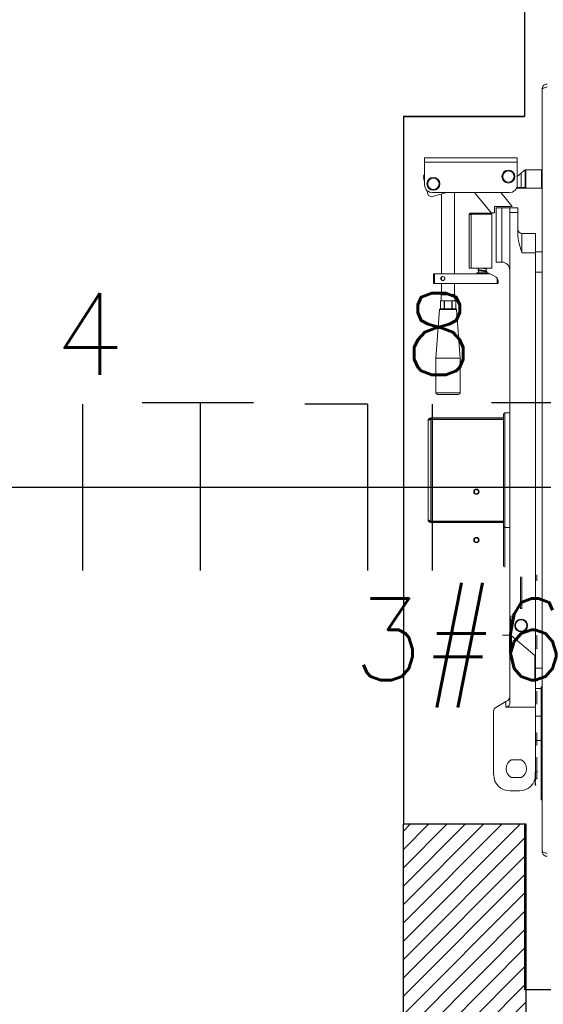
# Model space of a CAD drawing. Extents: x -118.2 to -44.5, y -40.2 to 1.8.
# Tile 43 of 56: x -82.954 to -82.313, y -19.146 to -17.942. Entities that reach past the tile are written whole.
import ezdxf
from ezdxf.enums import TextEntityAlignment as Align

# ---------------------------------------------------------------- set-up
doc = ezdxf.new("R2010")
doc.units = 0
doc.header["$MEASUREMENT"] = 0
for name, color, linetype in [('CIRCUITOS', 2, 'Continuous'), ('LINHA', 40, 'Continuous'), ('PAREDES', 8, 'Continuous')]:
    doc.layers.add(name, color=color, linetype=linetype)
doc.styles.add('ROMANS', font='romans')

# ---------------------------------------------------------------- blocks, each defined once
blk = doc.blocks.new('LS-19')
for p, q in [((-133.8587, 59.67), (-133.8587, 59.0725)), ((-133.8587, 59.0725), (-134.0068, 59.0725)), ((-133.8587, 59.0725), (-134.0068, 59.0725)), ((-134.0068, 59.0725), (-134.0068, 58.2069)), ((-134.0068, 59.0725), (-133.8587, 59.0725)), ((-134.0068, 58.2069), (-133.8587, 58.2069)), ((-133.8587, 58.2069), (-133.8587, 58.0044)), ((-133.8587, 58.0044), (-133.1754, 58.0044))]:
    blk.add_line(p, q)
at = {"linetype": 'Continuous', "lineweight": 15}
for p, q in [((-133.8371, 58.1735), (-133.8371, 59.1059)), ((-133.8675, 59.0216), (-133.981, 59.0216)), ((-133.981, 59.0165), (-133.981, 59.0216)), ((-133.8675, 59.0165), (-133.8675, 59.0216)), ((-133.8675, 59.0165), (-133.981, 59.0165)), ((-133.981, 58.989), (-133.981, 59.0165)), ((-133.8675, 58.989), (-133.8675, 59.0165)), ((-133.859, 59.0062), (-133.8627, 59.003)), ((-133.859, 59.0062), (-133.8578, 59.0072)), ((-133.8578, 59.0062), (-133.859, 59.0062)), ((-133.8578, 59.0062), (-133.8568, 59.0072)), ((-133.8578, 59.0072), (-133.8568, 59.0072)), ((-133.8578, 58.9855), (-133.8578, 59.0062)), ((-133.8568, 59.0072), (-133.8568, 58.9845)), ((-133.838, 59.0072), (-133.8568, 59.0072)), ((-133.838, 58.9845), (-133.838, 59.0072)), ((-133.981, 59.0019), (-133.9827, 58.9989)), ((-133.981, 58.9924), (-133.9827, 58.9989)), ((-133.8627, 59.003), (-133.8675, 58.999)), ((-133.8627, 58.9855), (-133.8627, 59.003)), ((-133.9766, 58.976), (-133.9783, 58.9822)), ((-133.8623, 58.9845), (-133.8686, 58.9845)), ((-133.8681, 58.9855), (-133.8627, 58.9855)), ((-133.8627, 58.9855), (-133.8578, 58.9855)), ((-133.8623, 58.9845), (-133.8627, 58.9855)), ((-133.8568, 58.9845), (-133.8623, 58.9845)), ((-133.8568, 58.9845), (-133.8578, 58.9855)), ((-133.838, 58.9845), (-133.8568, 58.9845)), ((-133.9766, 58.976), (-133.973, 58.9739)), ((-133.9535, 58.9792), (-133.973, 58.9739)), ((-133.8773, 58.9792), (-133.9711, 58.9792)), ((-133.9601, 58.9774), (-133.9601, 58.88)), ((-133.9443, 58.88), (-133.9443, 58.9792)), ((-133.9199, 58.9792), (-133.8993, 58.9545)), ((-133.8737, 58.9624), (-133.8877, 58.9792)), ((-133.8954, 58.9624), (-133.8737, 58.9624)), ((-133.8954, 58.9545), (-133.8954, 58.9624)), ((-133.8934, 58.8943), (-133.8934, 58.9605)), ((-133.8934, 58.9605), (-133.8865, 58.9605)), ((-133.8865, 58.8943), (-133.8865, 58.9605)), ((-133.8865, 58.9605), (-133.8766, 58.9605)), ((-133.8766, 58.9605), (-133.8668, 58.9605)), ((-133.8766, 58.955), (-133.8766, 58.9605)), ((-133.8668, 58.9605), (-133.8668, 58.955)), ((-133.9263, 58.8869), (-133.9263, 58.9521)), ((-133.924, 58.9543), (-133.924, 58.9531)), ((-133.8986, 58.9543), (-133.924, 58.9543)), ((-133.924, 58.9531), (-133.8986, 58.9531)), ((-133.924, 58.9527), (-133.924, 58.8869)), ((-133.8986, 58.9527), (-133.924, 58.9527)), ((-133.8993, 58.9545), (-133.8954, 58.9545)), ((-133.8986, 58.9531), (-133.8986, 58.9543)), ((-133.8986, 58.9527), (-133.8986, 58.8869)), ((-133.8668, 58.955), (-133.8766, 58.955)), ((-133.8766, 58.3543), (-133.8766, 58.955)), ((-133.8668, 58.9272), (-133.8668, 58.955)), ((-133.8618, 58.9294), (-133.8618, 58.9055)), ((-133.8618, 58.9294), (-133.845, 58.9294)), ((-133.845, 58.9294), (-133.845, 58.9055)), ((-133.845, 58.9055), (-133.8618, 58.9055)), ((-133.8371, 58.9067), (-133.845, 58.9067)), ((-133.845, 58.35), (-133.845, 58.9055)), ((-133.924, 58.8869), (-133.9263, 58.8869)), ((-133.8986, 58.8869), (-133.924, 58.8869)), ((-133.9149, 58.8869), (-133.9149, 58.885)), ((-133.9055, 58.8834), (-133.9055, 58.8859)), ((-133.8934, 58.8943), (-133.8865, 58.8943)), ((-133.9699, 58.8682), (-133.9699, 58.88)), ((-133.9699, 58.88), (-133.9689, 58.88)), ((-133.9689, 58.88), (-133.9689, 58.8682)), ((-133.9008, 58.88), (-133.9689, 58.88)), ((-133.9607, 58.8752), (-133.9607, 58.8752)), ((-133.9607, 58.8752), (-133.9605, 58.8741)), ((-133.9605, 58.8741), (-133.9607, 58.873)), ((-133.9607, 58.873), (-133.9607, 58.8729)), ((-133.9601, 58.8761), (-133.9601, 58.8721)), ((-133.9171, 58.881), (-133.9171, 58.88)), ((-133.9102, 58.881), (-133.9171, 58.881)), ((-133.9149, 58.8839), (-133.9149, 58.881)), ((-133.9033, 58.881), (-133.9102, 58.881)), ((-133.9055, 58.881), (-133.9055, 58.8823)), ((-133.9033, 58.88), (-133.9033, 58.881)), ((-133.8934, 58.8757), (-133.9008, 58.88)), ((-133.9008, 58.88), (-133.9008, 58.88)), ((-133.8934, 58.8757), (-133.9008, 58.88)), ((-133.8934, 58.8757), (-133.8934, 58.8757)), ((-133.8919, 58.8682), (-133.8919, 58.8744)), ((-133.8371, 58.8819), (-133.845, 58.8819)), ((-133.9689, 58.8682), (-133.9699, 58.8682)), ((-133.8919, 58.8682), (-133.9689, 58.8682)), ((-133.9601, 58.8682), (-133.9601, 58.8548)), ((-133.9443, 58.8548), (-133.9443, 58.8682)), ((-133.8909, 58.8682), (-133.8919, 58.8682)), ((-133.8909, 58.8715), (-133.8909, 58.8715)), ((-133.8909, 58.8715), (-133.8909, 58.8682)), ((-133.8909, 58.8682), (-133.8909, 58.8715)), ((-133.8909, 58.8682), (-133.8909, 58.8682)), ((-133.9601, 58.8548), (-133.9605, 58.8543)), ((-133.9605, 58.8543), (-133.9605, 58.8469)), ((-133.9438, 58.8543), (-133.9605, 58.8543)), ((-133.9601, 58.8548), (-133.9443, 58.8548)), ((-133.9601, 58.8548), (-133.9596, 58.8548)), ((-133.9596, 58.8548), (-133.9443, 58.8548)), ((-133.9438, 58.8543), (-133.9443, 58.8548)), ((-133.9438, 58.8469), (-133.9438, 58.8543)), ((-133.9427, 58.837), (-133.9616, 58.837)), ((-133.9615, 58.8469), (-133.9615, 58.837)), ((-133.9615, 58.837), (-133.9615, 58.8469)), ((-133.9602, 58.8469), (-133.9615, 58.8469)), ((-133.9602, 58.8469), (-133.9583, 58.8469)), ((-133.957, 58.8469), (-133.9583, 58.8469)), ((-133.957, 58.837), (-133.957, 58.8469)), ((-133.957, 58.8469), (-133.9567, 58.8469)), ((-133.9567, 58.837), (-133.9567, 58.8469)), ((-133.954, 58.8469), (-133.9567, 58.8469)), ((-133.954, 58.8469), (-133.9503, 58.8469)), ((-133.9476, 58.8469), (-133.9503, 58.8469)), ((-133.9476, 58.837), (-133.9476, 58.8469)), ((-133.9476, 58.8469), (-133.9473, 58.8469)), ((-133.9473, 58.837), (-133.9473, 58.8469)), ((-133.946, 58.8469), (-133.9473, 58.8469)), ((-133.946, 58.8469), (-133.9442, 58.8469)), ((-133.9428, 58.8469), (-133.9442, 58.8469)), ((-133.9428, 58.837), (-133.9428, 58.8469)), ((-133.9428, 58.837), (-133.9428, 58.8469)), ((-133.9626, 58.8361), (-133.967, 58.7768)), ((-133.9417, 58.8361), (-133.9626, 58.8361)), ((-133.9373, 58.7768), (-133.9417, 58.8361)), ((-133.967, 58.7768), (-133.967, 58.7343)), ((-133.9373, 58.7768), (-133.967, 58.7768)), ((-133.9373, 58.7343), (-133.9373, 58.7768)), ((-133.967, 58.7343), (-133.9373, 58.7343)), ((-133.9393, 58.7323), (-133.965, 58.7323)), ((-133.8845, 58.5219), (-133.8845, 58.7077)), ((-133.8766, 58.7097), (-133.8825, 58.7097)), ((-133.8825, 58.5209), (-133.8825, 58.7097)), ((-133.9766, 58.5791), (-133.9766, 58.7003)), ((-133.9734, 58.7036), (-133.9734, 58.7023)), ((-133.9734, 58.7036), (-133.8845, 58.7036)), ((-133.9734, 58.7023), (-133.8845, 58.7023)), ((-133.9734, 58.5775), (-133.9734, 58.7019)), ((-133.9734, 58.7019), (-133.8845, 58.7019)), ((-133.9734, 58.5775), (-133.8845, 58.5775)), ((-133.9734, 58.5758), (-133.9734, 58.5771)), ((-133.9734, 58.5771), (-133.8845, 58.5771)), ((-133.9734, 58.5758), (-133.8845, 58.5758)), ((-133.8845, 58.5717), (-133.8845, 58.5219)), ((-133.8825, 58.5697), (-133.8766, 58.5697)), ((-133.8825, 58.5697), (-133.8825, 58.5209)), ((-133.8434, 58.505), (-133.8434, 58.5116)), ((-133.8636, 58.5093), (-133.8636, 58.4704)), ((-133.8617, 58.5093), (-133.8617, 58.4704)), ((-133.8617, 58.5093), (-133.8617, 58.4704)), ((-133.8434, 58.5042), (-133.8434, 58.505)), ((-133.8617, 58.4704), (-133.8636, 58.4704)), ((-133.8755, 58.4388), (-133.8755, 58.4596)), ((-133.8753, 58.4379), (-133.8854, 58.4379)), ((-133.8459, 58.4132), (-133.8748, 58.4373)), ((-133.8432, 58.4376), (-133.8434, 58.4373)), ((-133.8434, 58.435), (-133.8434, 58.4373)), ((-133.8434, 58.4273), (-133.8434, 58.435)), ((-133.8434, 58.4217), (-133.8434, 58.4273)), ((-133.8434, 58.4215), (-133.8434, 58.4217)), ((-133.8434, 58.4215), (-133.8432, 58.4212)), ((-133.8459, 58.3836), (-133.8459, 58.4132)), ((-133.8371, 58.3975), (-133.845, 58.3975)), ((-133.8383, 58.3727), (-133.845, 58.3727)), ((-133.8434, 58.3659), (-133.8434, 58.3694)), ((-133.8383, 58.2365), (-133.8383, 58.3747)), ((-133.8371, 58.3747), (-133.8383, 58.3747)), ((-133.8939, 58.3495), (-133.8816, 58.3566)), ((-133.8816, 58.3566), (-133.8791, 58.358)), ((-133.8816, 58.35), (-133.8816, 58.3566)), ((-133.8434, 58.358), (-133.8434, 58.3659)), ((-133.8434, 58.3536), (-133.8434, 58.358)), ((-133.8964, 58.2671), (-133.8964, 58.3452)), ((-133.8807, 58.35), (-133.8816, 58.35)), ((-133.8807, 58.35), (-133.845, 58.35)), ((-133.845, 58.35), (-133.845, 58.2671)), ((-133.8383, 58.3387), (-133.845, 58.3387)), ((-133.8434, 58.314), (-133.8434, 58.3188)), ((-133.845, 58.309), (-133.8383, 58.309)), ((-133.8434, 58.3062), (-133.8434, 58.314)), ((-133.8434, 58.3062), (-133.8434, 58.3031)), ((-133.875, 58.2854), (-133.8625, 58.2854)), ((-133.8431, 58.2883), (-133.8434, 58.2878)), ((-133.8434, 58.2874), (-133.8434, 58.2878)), ((-133.8434, 58.2815), (-133.8434, 58.2874)), ((-133.8431, 58.2883), (-133.8431, 58.2883)), ((-133.8434, 58.274), (-133.8434, 58.2815)), ((-133.8434, 58.272), (-133.8434, 58.274)), ((-133.8434, 58.272), (-133.8431, 58.2716)), ((-133.8434, 58.2695), (-133.8434, 58.272)), ((-133.8434, 58.2695), (-133.8432, 58.2715)), ((-133.8625, 58.2636), (-133.875, 58.2636)), ((-133.8454, 58.2665), (-133.8454, 58.2704)), ((-133.8454, 58.2586), (-133.8454, 58.2665)), ((-133.8454, 58.2546), (-133.8454, 58.2586)), ((-133.8434, 58.2704), (-133.8447, 58.2704)), ((-133.8434, 58.2625), (-133.8447, 58.2625)), ((-133.8434, 58.2626), (-133.8434, 58.2695)), ((-133.8434, 58.2616), (-133.8434, 58.2626)), ((-133.8648, 58.2473), (-133.8766, 58.2473)), ((-133.8371, 58.2365), (-133.8383, 58.2365))]:
    blk.add_line(p, q, dxfattribs=at)
for centre, radius in [((-133.8783, 58.9989), 0.0079), ((-133.8783, 58.9989), 0.00691), ((-133.9701, 58.99), 0.0079), ((-133.9701, 58.99), 0.00691), ((-133.9586, 58.8741), 0.00247), ((-133.9175, 58.6134), 0.00321), ((-133.9175, 58.6134), 0.00247), ((-133.9175, 58.5542), 0.00321), ((-133.9175, 58.5542), 0.00247), ((-133.8627, 58.4497), 0.00784), ((-133.8627, 58.4497), 0.0071)]:
    blk.add_circle(centre, radius, dxfattribs=at)
for centre, radius, start, end in [((-133.9711, 58.989), 0.00987, 180, 270), ((-133.8773, 58.989), 0.00987, 270, 0), ((-133.8618, 58.9343), 0.00494, 180, 270), ((-133.8865, 58.8844), 0.00987, 0, 90), ((-133.9586, 58.8741), 0.00247, 125.0927, 234.9073), ((-133.9151, 58.881), 0.000494, 60, 180), ((-133.8959, 58.8715), 0.00494, 36.8699, 60), ((-133.8959, 58.8715), 0.00494, 36.8699, 60), ((-133.9616, 58.836), 0.000987, 90, 175.7636), ((-133.9427, 58.836), 0.000987, 4.2364, 90), ((-133.965, 58.7343), 0.00197, 180, 270), ((-133.9393, 58.7343), 0.00197, 270, 0), ((-133.8825, 58.7077), 0.00197, 90, 180), ((-133.8825, 58.5717), 0.00197, 180, 270), ((-133.8715, 58.4635), 0.00197, 180, 270), ((-133.8735, 58.4596), 0.00197, 90, 180), ((-133.8735, 58.4388), 0.00197, 180, 230.1944), ((-133.8816, 58.3623), 0.00494, 300, 0), ((-133.8914, 58.3452), 0.00494, 120, 180), ((-133.8687, 58.2745), 0.0125, 119.9867, 240.0133), ((-133.8687, 58.2745), 0.0125, 299.9867, 60.0133), ((-133.8766, 58.2671), 0.0197, 180, 270), ((-133.8648, 58.2671), 0.0197, 270, 0)]:
    blk.add_arc(centre, radius, start, end, dxfattribs=at)
for major_axis, start_param, end_param in [((0.00349, 0.00349), 5.497787, 6.141294), ((-0.00349, 0.00349), 3.926991, 4.570487)]:
    blk.add_ellipse((-133.8959, 58.8715), major_axis=major_axis, ratio=1, start_param=start_param, end_param=end_param, dxfattribs=at)
for points, knots in [([(-133.831, 59.112), (-133.8317, 59.112), (-133.8331, 59.1118), (-133.835, 59.1107), (-133.8364, 59.109), (-133.8371, 59.1073), (-133.8371, 59.1063), (-133.8371, 59.1059)], [0, 0, 0, 0, 0.222503, 0.445032, 0.667561, 0.890089, 1, 1, 1, 1]), ([(-133.8371, 59.1059), (-133.8371, 59.1061), (-133.8369, 59.1065), (-133.8358, 59.1071), (-133.8341, 59.1076), (-133.8324, 59.1081), (-133.8314, 59.1084), (-133.831, 59.1085)], [0, 0, 0, 0, 0.2225029, 0.4450317, 0.6675605, 0.8900892, 1, 1, 1, 1]), ([(-133.924, 58.9543), (-133.9242, 58.9543), (-133.9247, 58.9543), (-133.9254, 58.954), (-133.9259, 58.9534), (-133.9262, 58.9527), (-133.9263, 58.9523), (-133.9263, 58.9521)], [0, 0, 0, 0, 0.181124, 0.399193, 0.61727, 0.835347, 1, 1, 1, 1]), ([(-133.9263, 58.9521), (-133.9263, 58.9521), (-133.9262, 58.9522), (-133.9259, 58.9523), (-133.9253, 58.9525), (-133.9247, 58.9526), (-133.9242, 58.9527), (-133.924, 58.9527)], [0, 0, 0, 0, 0.1811237, 0.3991933, 0.61727, 0.8353467, 1, 1, 1, 1]), ([(-133.924, 58.9531), (-133.9241, 58.9531), (-133.9244, 58.953), (-133.9247, 58.9528), (-133.9248, 58.9526), (-133.9249, 58.9526)], [0, 0, 0, 0, 0.344104, 0.688208, 1, 1, 1, 1]), ([(-133.8618, 58.9055), (-133.8618, 58.9055), (-133.8626, 58.9081), (-133.8642, 58.9131), (-133.8658, 58.9192), (-133.8666, 58.9239), (-133.8667, 58.9261), (-133.8668, 58.9272)], [0, 0, 0, 0, 0.001943, 0.34634, 0.691365, 0.845391, 1, 1, 1, 1]), ([(-133.9149, 58.8852), (-133.9151, 58.8852), (-133.9154, 58.8851), (-133.9156, 58.8847), (-133.9156, 58.8844), (-133.9154, 58.884), (-133.915, 58.8839), (-133.9144, 58.8837), (-133.9137, 58.8836), (-133.9127, 58.8835), (-133.9114, 58.8833), (-133.91, 58.8831), (-133.9086, 58.883), (-133.9074, 58.8828), (-133.9064, 58.8827), (-133.9058, 58.8825), (-133.9057, 58.8825), (-133.9057, 58.8825)], [0, 0, 0, 0, 0.074127, 0.123622, 0.1546, 0.188235, 0.251232, 0.314314, 0.382963, 0.455694, 0.534427, 0.618076, 0.702734, 0.785266, 0.869149, 0.944068, 1, 1, 1, 1]), ([(-133.9055, 58.8821), (-133.9054, 58.8821), (-133.9051, 58.8822), (-133.9048, 58.8824), (-133.9047, 58.8827), (-133.9048, 58.8831), (-133.9054, 58.8835), (-133.9062, 58.8836), (-133.9074, 58.8838), (-133.9085, 58.8839), (-133.9098, 58.8841), (-133.9112, 58.8843), (-133.9125, 58.8844), (-133.9136, 58.8846), (-133.9144, 58.8847), (-133.9147, 58.8848), (-133.9147, 58.8848), (-133.9147, 58.8848)], [0, 0, 0, 0, 0.036858, 0.09938, 0.132507, 0.167749, 0.236558, 0.367837, 0.436542, 0.508108, 0.587103, 0.669718, 0.751799, 0.834556, 0.916414, 0.979689, 1, 1, 1, 1]), ([(-133.9118, 58.8869), (-133.9117, 58.8869), (-133.9111, 58.8868), (-133.9099, 58.8867), (-133.9086, 58.8865), (-133.9075, 58.8864), (-133.9067, 58.8863), (-133.906, 58.8862), (-133.9057, 58.886), (-133.9057, 58.8861), (-133.9057, 58.8861)], [0, 0, 0, 0, 0.069445, 0.246172, 0.414126, 0.563602, 0.702789, 0.832525, 0.963164, 1, 1, 1, 1]), ([(-133.9055, 58.8857), (-133.9053, 58.8857), (-133.905, 58.8858), (-133.9048, 58.886), (-133.9047, 58.8863), (-133.9048, 58.8867), (-133.905, 58.8868), (-133.9052, 58.8869), (-133.9053, 58.8869)], [0, 0, 0, 0, 0.25542, 0.475783, 0.555884, 0.635135, 0.865716, 1, 1, 1, 1]), ([(-133.9586, 58.8765), (-133.9586, 58.8765), (-133.9592, 58.8766), (-133.9597, 58.8763), (-133.9599, 58.8761), (-133.96, 58.8761)], [0, 0, 0, 0, 0.080946, 0.68638, 1, 1, 1, 1]), ([(-133.9149, 58.8816), (-133.915, 58.8816), (-133.9153, 58.8815), (-133.9155, 58.8813), (-133.9156, 58.8811), (-133.9156, 58.881)], [0, 0, 0, 0, 0.155439, 0.568035, 1, 1, 1, 1]), ([(-133.96, 58.8721), (-133.9598, 58.8719), (-133.9596, 58.8717), (-133.9588, 58.8717), (-133.9586, 58.8716)], [0, 0, 0, 0, 0.642106, 1, 1, 1, 1]), ([(-133.9734, 58.7036), (-133.9738, 58.7035), (-133.9745, 58.7034), (-133.9755, 58.7028), (-133.9763, 58.7019), (-133.9766, 58.701), (-133.9766, 58.7005), (-133.9766, 58.7003)], [0, 0, 0, 0, 0.225283, 0.45062, 0.675956, 0.901292, 1, 1, 1, 1]), ([(-133.9766, 58.7003), (-133.9766, 58.7004), (-133.9765, 58.7007), (-133.9759, 58.701), (-133.975, 58.7014), (-133.9741, 58.7017), (-133.9735, 58.7019), (-133.9734, 58.7019)], [0, 0, 0, 0, 0.225283, 0.45062, 0.675956, 0.901292, 1, 1, 1, 1]), ([(-133.9734, 58.7023), (-133.9736, 58.7023), (-133.9741, 58.7022), (-133.9747, 58.7018), (-133.9749, 58.7015), (-133.975, 58.7014)], [0, 0, 0, 0, 0.392123, 0.784386, 1, 1, 1, 1]), ([(-133.9734, 58.5775), (-133.9738, 58.5776), (-133.9745, 58.5778), (-133.9755, 58.5782), (-133.9763, 58.5786), (-133.9766, 58.5789), (-133.9766, 58.579), (-133.9766, 58.5791)], [0, 0, 0, 0, 0.225283, 0.45062, 0.675956, 0.901292, 1, 1, 1, 1]), ([(-133.9766, 58.5791), (-133.9766, 58.5787), (-133.9765, 58.5779), (-133.9759, 58.5769), (-133.975, 58.5762), (-133.9741, 58.5759), (-133.9735, 58.5758), (-133.9734, 58.5758)], [0, 0, 0, 0, 0.225283, 0.45062, 0.675956, 0.901292, 1, 1, 1, 1]), ([(-133.975, 58.578), (-133.9749, 58.5779), (-133.9748, 58.5776), (-133.9742, 58.5772), (-133.9737, 58.5771), (-133.9734, 58.5771), (-133.9734, 58.5771)], [0, 0, 0, 0, 0.174573, 0.563687, 0.952801, 1, 1, 1, 1]), ([(-133.8766, 58.3543), (-133.8767, 58.3537), (-133.8768, 58.3527), (-133.8778, 58.3514), (-133.879, 58.3505), (-133.8801, 58.3501), (-133.8806, 58.35), (-133.8807, 58.35)], [0, 0, 0, 0, 0.303577, 0.57954, 0.790069, 0.962394, 1, 1, 1, 1]), ([(-133.8454, 58.2665), (-133.8454, 58.2666), (-133.8454, 58.2673), (-133.8452, 58.2686), (-133.8449, 58.2698), (-133.8447, 58.2704)], [0, 0, 0, 0, 0.0700852, 0.5307802, 1, 1, 1, 1]), ([(-133.8447, 58.2704), (-133.8449, 58.2704), (-133.8453, 58.2704), (-133.8454, 58.2704), (-133.8454, 58.2704)], [0, 0, 0, 0, 0.731369, 1, 1, 1, 1]), ([(-133.8447, 58.2625), (-133.8449, 58.2632), (-133.8453, 58.2645), (-133.8453, 58.2658), (-133.8454, 58.2665)], [0, 0, 0, 0, 0.495457, 1, 1, 1, 1]), ([(-133.8454, 58.2586), (-133.8454, 58.2587), (-133.8454, 58.2594), (-133.8452, 58.2607), (-133.8449, 58.2619), (-133.8447, 58.2625)], [0, 0, 0, 0, 0.070086, 0.53078, 1, 1, 1, 1]), ([(-133.8447, 58.2546), (-133.8449, 58.2553), (-133.8453, 58.2566), (-133.8453, 58.2579), (-133.8454, 58.2586)], [0, 0, 0, 0, 0.495457, 1, 1, 1, 1]), ([(-133.8454, 58.2546), (-133.8454, 58.2546), (-133.8453, 58.2546), (-133.8449, 58.2546), (-133.8447, 58.2546)], [0, 0, 0, 0, 0.268631, 1, 1, 1, 1]), ([(-133.831, 58.1709), (-133.8317, 58.1711), (-133.8331, 58.1715), (-133.835, 58.172), (-133.8364, 58.1726), (-133.8371, 58.1731), (-133.8371, 58.1734), (-133.8371, 58.1735)], [0, 0, 0, 0, 0.222503, 0.445032, 0.667561, 0.890089, 1, 1, 1, 1]), ([(-133.8371, 58.1735), (-133.8371, 58.1728), (-133.8369, 58.1713), (-133.8358, 58.1695), (-133.8341, 58.1681), (-133.8324, 58.1674), (-133.8314, 58.1674), (-133.831, 58.1674)], [0, 0, 0, 0, 0.222503, 0.445032, 0.667561, 0.890089, 1, 1, 1, 1])]:
    blk.add_open_spline(points, degree=3, knots=knots, dxfattribs=at)

msp = doc.modelspace()

# ---------------------------------------------------------------- hatches: boundary and pattern name
at = {"layer": 'PAREDES', "lineweight": -3}
h = msp.add_hatch(dxfattribs=at)
h.set_pattern_fill('LINE', color=256, scale=0.005, angle=45)
h.set_pattern_definition([(45, (15.977682, -75.51572), (-0.0112253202, 0.0112253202), [])])
h.paths.add_polyline_path([(-82.3347, -18.9254), (-82.4847, -18.9254), (-82.4847, -19.6619), (-82.3347, -19.6619)])

# ---------------------------------------------------------------- linework, layer by layer
at = {"layer": 'CIRCUITOS'}
for p, q in [((-82.8776, -18.4118), (-82.8776, -18.6154)), ((-82.8047, -18.4099), (-82.6681, -18.4099)), ((-82.7335, -18.4099), (-82.7335, -18.6154)), ((-82.5286, -18.4118), (-82.6056, -18.4118)), ((-82.5286, -18.4118), (-82.5286, -18.6154)), ((-82.4497, -18.4118), (-82.4497, -18.6154)), ((-82.3768, -18.4099), (-82.2402, -18.4099))]:
    msp.add_line(p, q, dxfattribs=at)
at = {"layer": 'LINHA'}
for p, q in [((-82.6335, -18.5136), (-83.0614, -18.5136)), ((-82.2057, -18.5136), (-82.6335, -18.5136))]:
    msp.add_line(p, q, dxfattribs=at)
at = {"layer": 'PAREDES', "lineweight": -3}
msp.add_lwpolyline([(-82.4847, -18.9254), (-82.3347, -18.9254), (-82.3347, -19.6619), (-82.4847, -19.6619)], close=True, dxfattribs=at)

# ---------------------------------------------------------------- block references
msp.add_blockref('LS-19', (51.5221, -77.1323), dxfattribs=at)

# ---------------------------------------------------------------- texts
at = {"layer": 'CIRCUITOS', "style": 'ROMANS'}
for s, p in [('4', (-82.8692, -18.376)), ('8', (-82.4414, -18.376)), ('3#6', (-82.4158, -18.7496))]:
    msp.add_text(s, height=0.1, dxfattribs=at).set_placement(p, align=Align.CENTER)

doc.saveas('drawing.dxf')
